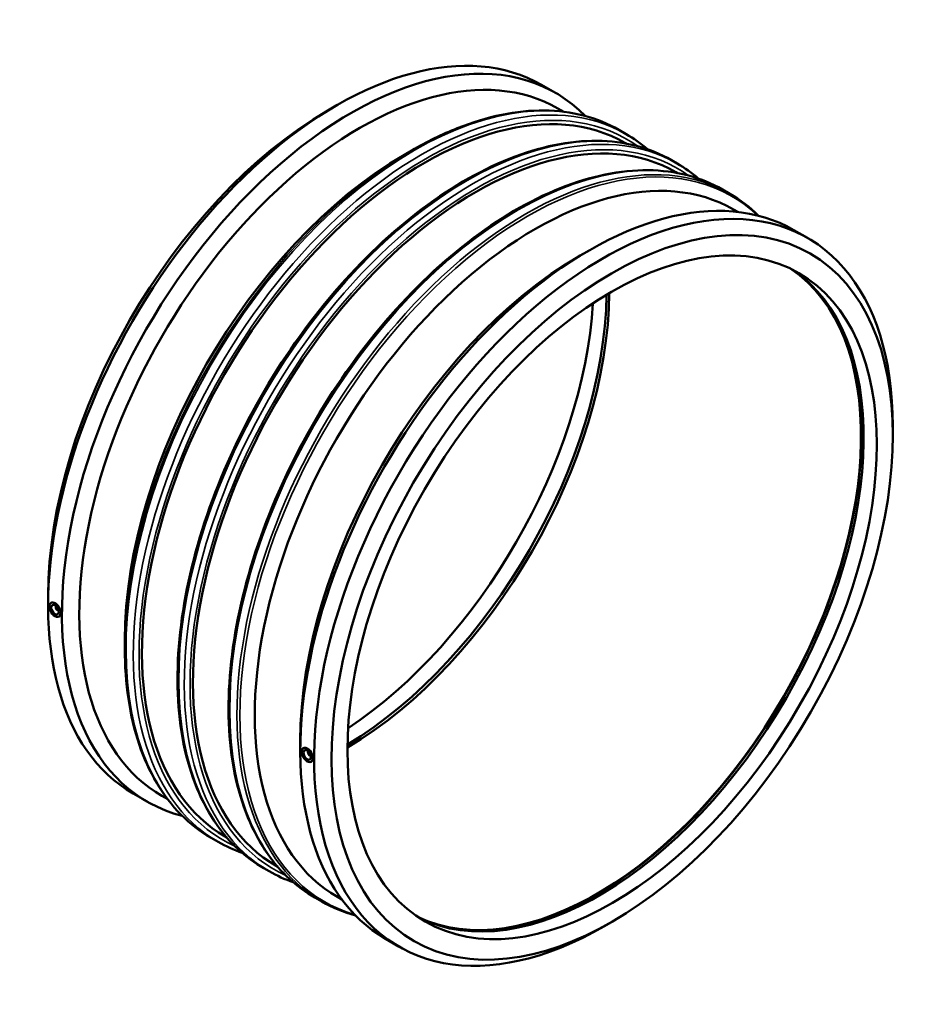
# Model space of a CAD drawing. Header units: millimetres. Extents: x -769 to 1878, y -2121 to 2393.
# Tile 7 of 7: x 1024 to 1878, y 1459 to 2393. Entities that reach past the tile are written whole.
import ezdxf

# ---------------------------------------------------------------- set-up
doc = ezdxf.new("R2010")
doc.units = ezdxf.units.MM
doc.layers.add('Visible (ANSI)', color=7, linetype='Continuous', lineweight=50)
doc.layers.add('Visible Narrow (ANSI)', color=7, linetype='Continuous', lineweight=35)

msp = doc.modelspace()

# ---------------------------------------------------------------- linework, layer by layer
at = {"layer": 'Visible (ANSI)'}
for p, q in [((1518.792, 2331.042), (1531.887, 2323.501)), ((1315.907, 2306.645), (1324.106, 2311.403)), ((1534.309, 2308.674), (1539.839, 2305.49)), ((1592.057, 2288.275), (1598.93, 2284.317)), ((1597.802, 2276.023), (1599.154, 2275.245)), ((1388.64, 2264.761), (1395.688, 2268.85)), ((1642.028, 2259.498), (1647.296, 2256.465)), ((1646.168, 2248.171), (1647.52, 2247.392)), ((1690.394, 2231.646), (1697.267, 2227.688)), ((1700.72, 2212.845), (1704.873, 2210.453)), ((1757.935, 2193.329), (1771.031, 2185.787)), ((1555.051, 2168.931), (1563.25, 2173.689)), ((1851.764, 1998.066), (1851.764, 2007.545)), ((1050.81, 1846.296), (1050.81, 1836.816)), ((1053.615, 1839.545), (1053.641, 1839.56)), ((1058.655, 1836.101), (1058.481, 1836)), ((1060.651, 1832.634), (1060.477, 1832.534)), ((1061.1, 1826.546), (1061.126, 1826.561)), ((1123.543, 1804.411), (1123.543, 1796.263)), ((1289.953, 1708.582), (1289.953, 1699.102)), ((1292.784, 1701.846), (1292.758, 1701.831)), ((1297.624, 1698.287), (1297.799, 1698.387)), ((1299.621, 1694.82), (1299.795, 1694.921)), ((1300.27, 1688.847), (1300.244, 1688.832)), ((1131.543, 1658.574), (1144.638, 1651.032)), ((1158.678, 1656.38), (1164.207, 1653.195)), ((1205.307, 1616.673), (1212.18, 1612.715)), ((1218.787, 1617.853), (1220.139, 1617.074)), ((1267.153, 1590.001), (1268.505, 1589.222)), ((1255.278, 1587.896), (1260.546, 1584.863)), ((1325.088, 1560.55), (1329.242, 1558.158)), ((1303.644, 1560.044), (1310.517, 1556.086)), ((1586.666, 1537.716), (1578.468, 1532.958)), ((1370.686, 1520.86), (1383.782, 1513.319))]:
    msp.add_line(p, q, dxfattribs=at)
for centre, major_axis, start_param, end_param in [((1325.167, 1994.808), (193.624, 336.234), 0, 3.1415927), ((1338.263, 1987.267), (193.624, 336.234), 6.1236665, 9.5842968), ((1346.494, 1982.527), (187.816, 326.147), 0, 3.1415927), ((1408.295, 1946.938), (189.507, 329.085), 0, 3.1415927), ((1456.661, 1919.086), (189.507, 329.085), 0, 3.1415927), ((1316.937, 1999.548), (-187.816, -326.147), 3.9289245, 5.4958534), ((1512.904, 1886.697), (187.816, 326.147), 0, 3.1415927), ((1389.67, 1957.664), (-187.816, -326.147), 3.9289245, 5.4958534), ((1564.311, 1857.094), (193.624, 336.234), 0, 3.1415927), ((1577.406, 1849.553), (193.624, 336.234), 5.4958534, 10.2121098), ((1556.08, 1861.834), (-187.816, -326.147), 3.9289245, 5.4958534), ((1570.678, 1853.428), (-177.156, -307.637), 0.0420698, 3.0995229), ((1573.171, 1851.992), (-177.156, -307.637), 0.035055, 3.1065377), ((1570.678, 1853.428), (-177.53, -308.287), 0.1580843, 2.9835083), ((1331.896, 1990.933), (177.156, 307.637), 3.9359112, 5.4888667), ((1329.403, 1992.369), (177.156, 307.637), 3.9459655, 5.4788125), ((1316.937, 1999.548), (177.156, 307.637), 3.9979236, 5.4268544), ((1057.358, 1833.045), (-3.743, 6.499), 3.9289245, 7.0705172), ((1057.358, 1833.045), (3.743, -6.499), 3.9289245, 7.0705172), ((1059.479, 1834.267), (0.998, -1.733), 2.9593736, 6.4654043), ((1296.501, 1695.332), (-3.743, 6.499), 3.9289245, 7.0705172), ((1296.501, 1695.332), (3.743, -6.499), 3.9289245, 7.0705172), ((1298.623, 1696.553), (0.998, -1.733), 2.9593736, 6.4654043)]:
    msp.add_ellipse(centre, major_axis=major_axis, ratio=0.5780931, start_param=start_param, end_param=end_param, dxfattribs=at)
for centre, major_axis in [((1585.637, 1844.813), (-187.816, -326.147)), ((1585.637, 1844.813), (-177.156, -307.637)), ((1057.358, 1833.045), (2.495, -4.333)), ((1296.501, 1695.332), (2.495, -4.333))]:
    msp.add_ellipse(centre, major_axis=major_axis, ratio=0.5780931, dxfattribs=at)
for points, knots in [([(1592.057, 2288.275), (1581.664, 2294.259), (1570.455, 2298.824), (1546.729, 2304.994), (1534.213, 2306.601), (1508.215, 2306.843), (1494.732, 2305.479), (1467.134, 2299.845), (1453.019, 2295.575), (1424.491, 2284.253), (1410.078, 2277.202), (1395.688, 2268.85)], [3.92892453, 3.92892453, 3.92892453, 3.92892453, 4.0863909, 4.0863909, 4.24385727, 4.24385727, 4.40132365, 4.40132365, 4.55879002, 4.55879002, 4.7162564, 4.7162564, 4.7162564, 4.7162564]), ([(1642.028, 2259.498), (1621.319, 2271.424), (1597.36, 2277.658), (1545.224, 2278.231), (1516.998, 2272.426), (1459.05, 2249.29), (1429.316, 2231.839), (1371.518, 2187.094), (1343.465, 2159.8), (1291.882, 2098.169), (1268.356, 2063.85), (1228.18, 1991.641), (1211.534, 1953.766), (1186.794, 1878.242), (1178.708, 1840.606), (1171.956, 1769.33), (1173.297, 1735.704), (1185.383, 1675.899), (1196.119, 1649.711), (1223.229, 1611.521), (1238.132, 1597.77), (1255.278, 1587.896)], [3.9289245, 3.9289245, 3.9289245, 3.9289245, 4.242705, 4.242705, 4.560821, 4.560821, 4.8822449, 4.8822449, 5.2038751, 5.2038751, 5.525221, 5.525221, 5.8464623, 5.8464623, 6.1678461, 6.1678461, 6.4895136, 6.4895136, 6.8107132, 6.8107132, 7.0705172, 7.0705172, 7.0705172, 7.0705172]), ([(1690.394, 2231.646), (1669.685, 2243.572), (1645.726, 2249.806), (1593.59, 2250.378), (1565.364, 2244.574), (1507.416, 2221.438), (1477.682, 2203.987), (1419.884, 2159.242), (1391.831, 2131.947), (1340.248, 2070.317), (1316.723, 2035.998), (1276.546, 1963.789), (1259.9, 1925.914), (1235.16, 1850.389), (1227.075, 1812.754), (1220.322, 1741.478), (1221.663, 1707.851), (1233.749, 1648.047), (1244.485, 1621.858), (1271.595, 1583.669), (1286.498, 1569.918), (1303.644, 1560.044)], [3.9289245, 3.9289245, 3.9289245, 3.9289245, 4.242705, 4.242705, 4.560821, 4.560821, 4.8822449, 4.8822449, 5.2038751, 5.2038751, 5.525221, 5.525221, 5.8464623, 5.8464623, 6.1678461, 6.1678461, 6.4895136, 6.4895136, 6.8107132, 6.8107132, 7.0705172, 7.0705172, 7.0705172, 7.0705172]), ([(1053.641, 1839.56), (1054.117, 1839.834), (1054.717, 1839.964), (1056.03, 1839.844), (1056.743, 1839.59), (1057.409, 1839.206), (1058.075, 1838.823), (1058.783, 1838.259), (1060.079, 1836.875), (1060.669, 1836.056), (1061.598, 1834.417), (1061.999, 1833.489), (1062.531, 1831.661), (1062.661, 1830.761), (1062.661, 1829.991)], [3.9567658, 3.9567658, 3.9567658, 3.9567658, 4.2378385, 4.2378385, 4.5203611, 4.5203611, 4.5203611, 4.8028837, 4.8028837, 5.0854062, 5.0854062, 5.3679288, 5.3679288, 5.6504514, 5.6504514, 5.6504514, 5.6504514]), ([(1062.661, 1829.991), (1062.661, 1829.221), (1062.531, 1828.478), (1061.999, 1827.285), (1061.598, 1826.834), (1061.131, 1826.564), (1061.129, 1826.562), (1061.126, 1826.561)], [1.13009027, 1.13009027, 1.13009027, 1.13009027, 1.41261284, 1.41261284, 1.69513541, 1.69513541, 1.69658526, 1.69658526, 1.69658526, 1.69658526]), ([(1123.543, 1796.263), (1123.543, 1779.625), (1124.678, 1763.62), (1129.205, 1733.263), (1132.597, 1718.912), (1141.576, 1692.214), (1147.164, 1679.868), (1160.423, 1657.503), (1168.095, 1647.485), (1185.34, 1630.061), (1194.914, 1622.657), (1205.307, 1616.673)], [0, 0, 0, 0, 0.15746637, 0.15746637, 0.31493275, 0.31493275, 0.47239912, 0.47239912, 0.6298655, 0.6298655, 0.78733187, 0.78733187, 0.78733187, 0.78733187]), ([(1292.784, 1701.846), (1293.26, 1702.12), (1293.861, 1702.251), (1295.174, 1702.13), (1295.887, 1701.876), (1297.218, 1701.109), (1297.926, 1700.545), (1299.223, 1699.161), (1299.812, 1698.342), (1300.741, 1696.704), (1301.143, 1695.775), (1301.674, 1693.947), (1301.805, 1693.048), (1301.805, 1692.278)], [1.6965853, 1.6965853, 1.6965853, 1.6965853, 1.977658, 1.977658, 2.2601805, 2.2601805, 2.5427031, 2.5427031, 2.8252257, 2.8252257, 3.1077482, 3.1077482, 3.3902708, 3.3902708, 3.3902708, 3.3902708]), ([(1301.805, 1692.278), (1301.805, 1691.508), (1301.674, 1690.765), (1301.143, 1689.571), (1300.741, 1689.121), (1300.274, 1688.85), (1300.272, 1688.849), (1300.27, 1688.847)], [3.39027081, 3.39027081, 3.39027081, 3.39027081, 3.67279338, 3.67279338, 3.95531595, 3.95531595, 3.9567658, 3.9567658, 3.9567658, 3.9567658])]:
    msp.add_open_spline(points, degree=3, knots=knots, dxfattribs=at)
for points in [[(1619.307, 2269.873), (1612.937, 2275.345), (1606.13, 2280.171), (1598.93, 2284.317)], [(1667.673, 2242.021), (1661.303, 2247.492), (1654.496, 2252.319), (1647.296, 2256.465)], [(1724.602, 2206.84), (1716.308, 2215.011), (1707.158, 2221.992), (1697.267, 2227.688)], [(1212.18, 1612.715), (1219.38, 1608.569), (1226.971, 1605.103), (1234.901, 1602.34)], [(1260.546, 1584.863), (1267.746, 1580.717), (1275.337, 1577.251), (1283.267, 1574.488)], [(1310.517, 1556.086), (1320.408, 1550.39), (1331.039, 1545.98), (1342.27, 1542.909)]]:
    msp.add_open_spline(points, degree=3, dxfattribs=at)
at = {"layer": 'Visible Narrow (ANSI)'}
for centre, major_axis, start_param, end_param in [((1398.682, 1952.474), (-193.375, -335.801), 3.1415927, 6.2831853), ((1405.555, 1948.516), (193.375, 335.801), 0, 3.1415927), ((1408.295, 1946.938), (-191.441, -332.443), 3.0860058, 6.3387722), ((1448.653, 1923.697), (-193.375, -335.801), 3.1415927, 6.2831853), ((1453.921, 1920.664), (193.375, 335.801), 0, 3.1415927), ((1456.661, 1919.086), (-191.441, -332.443), 3.0860058, 6.3387722), ((1497.019, 1895.845), (-193.375, -335.801), 3.1415927, 6.2831853), ((1503.892, 1891.887), (193.375, 335.801), 0, 3.1415927), ((1396.744, 1953.59), (-192.809, -334.818), 3.9289245, 5.4958534), ((1505.83, 1890.771), (-192.809, -334.818), 3.0041243, 6.4206537)]:
    msp.add_ellipse(centre, major_axis=major_axis, ratio=0.5780931, start_param=start_param, end_param=end_param, dxfattribs=at)

doc.saveas('drawing.dxf')
